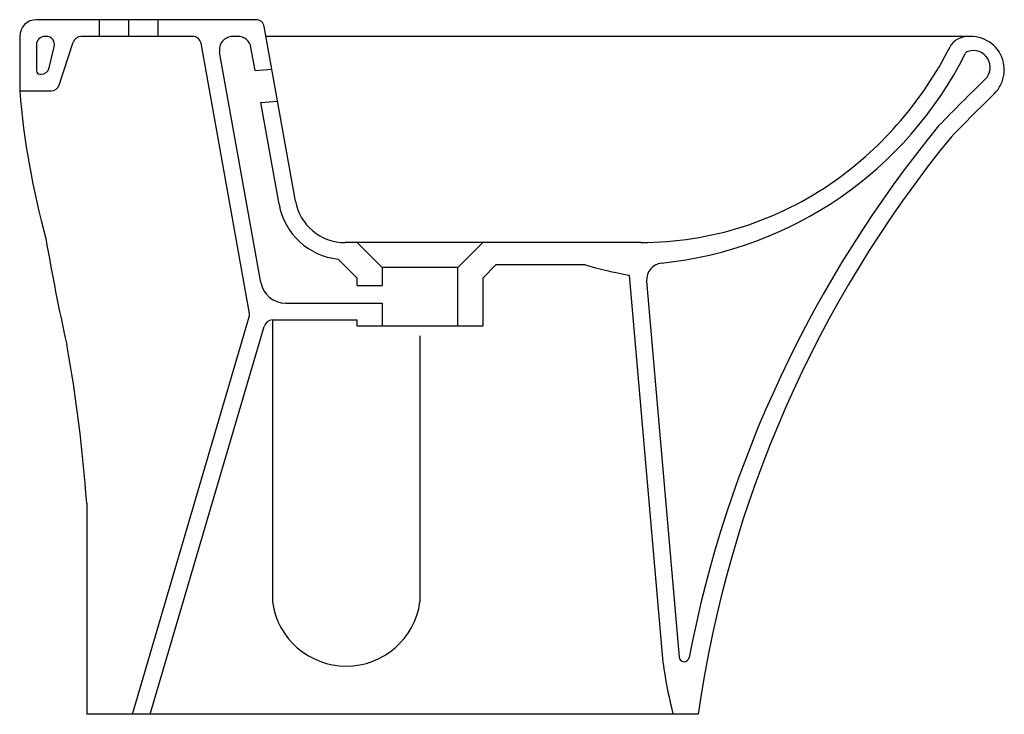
# Model space of a CAD drawing. Header units: millimetres. Extents: x 0 to 0.588, y 0 to 0.415.
import ezdxf

# ---------------------------------------------------------------- set-up
doc = ezdxf.new("R2010")
doc.units = ezdxf.units.MM
doc.layers.add('BLOCKS', color=3, linetype='Continuous')

msp = doc.modelspace()

# ---------------------------------------------------------------- linework, layer by layer
at = {"layer": 'BLOCKS'}
for p, q in [((0.141076, 0.415), (0.01, 0.415)), ((0.0475, 0.415), (0.0475, 0.405)), ((0.065, 0.415), (0.065, 0.405)), ((0.0825, 0.415), (0.0825, 0.405)), ((0.164669, 0.306571), (0.145997, 0.410881)), ((0, 0.405), (0, 0.372445)), ((0.01, 0.4), (0.01, 0.384445)), ((0.01579, 0.405), (0.015, 0.405)), ((0.023559, 0.37589), (0.031957, 0.401555)), ((0.103317, 0.405), (0.036709, 0.405)), ((0.137124, 0.23952), (0.108239, 0.400881)), ((0.125767, 0.302963), (0.108239, 0.400881)), ((0.130196, 0.405), (0.12722, 0.405)), ((0.567784, 0.405), (0.14705, 0.405)), ((0.017655, 0.386283), (0.020653, 0.398839)), ((0.143979, 0.257974), (0.119345, 0.39559)), ((0.140528, 0.384685), (0.138071, 0.39841)), ((0.012, 0.382445), (0.012791, 0.382445)), ((0.140528, 0.384685), (0.150549, 0.385456)), ((0, 0.372445), (0.018807, 0.372445)), ((0.143954, 0.365544), (0.153975, 0.366314)), ((0.154841, 0.304725), (0.143954, 0.365544)), ((0.27647, 0.281858), (0.1942, 0.281858)), ((0.370812, 0.281858), (0.27647, 0.281858)), ((0.190132, 0.271983), (0.20147, 0.260645)), ((0.284529, 0.268703), (0.27647, 0.260645)), ((0.284529, 0.268703), (0.337122, 0.268703)), ((0.20147, 0.256242), (0.20147, 0.260645)), ((0.27647, 0.260645), (0.27647, 0.231858)), ((0.36391, 0.262454), (0.383663, 0.033318)), ((0.374264, 0.258783), (0.393626, 0.034177)), ((0.20147, 0.256242), (0.21647, 0.256242)), ((0.158745, 0.245617), (0.21647, 0.245617)), ((0.067422, 0), (0.137079, 0.237535)), ((0.150893, 0.235617), (0.20147, 0.235617)), ((0.150893, 0.235617), (0.150893, 0.067153)), ((0.20147, 0.231858), (0.20147, 0.235617)), ((0.077825, 0), (0.146016, 0.23172)), ((0.27647, 0.231858), (0.20147, 0.231858)), ((0.23897, 0.22606), (0.23897, 0.067153)), ((0.04, 0.126235), (0.04, 0)), ((0.405, 0), (0.04, 0))]:
    msp.add_line(p, q, dxfattribs=at)
for points in [[(0.20147, 0.28188), (0.21647, 0.266858), (0.21647, 0.256242)], [(0.26147, 0.231858), (0.26147, 0.266858), (0.27647, 0.281858)], [(0.26147, 0.266858), (0.21647, 0.266858)], [(0.21647, 0.245617), (0.21647, 0.231858)]]:
    msp.add_lwpolyline(points, dxfattribs=at)
for centre, radius, start, end in [((0.01, 0.405), 0.01, 90, 180), ((0.141076, 0.41), 0.005, 10.148833, 90), ((0.015, 0.4), 0.005, 90, 180), ((0.01579, 0.4), 0.005, 346.568298, 90), ((0.036709, 0.4), 0.005, 90, 161.880101), ((0.103317, 0.4), 0.005, 10.148833, 90), ((0.12722, 0.397), 0.008, 90, 190.148833), ((0.130196, 0.397), 0.008, 10.148833, 90), ((0.56431, 0.394377), 0.01, 110.330147, 153.312603), ((0.567784, 0.385), 0.02, 314.455573, 110.330147), ((0.360003, 0.497076), 0.228667, 275.825271, 333.347155), ((0.360003, 0.497076), 0.218667, 305.383827, 333.312603), ((0.567053, 0.393155), 0.003, 109.262695, 153.347155), ((0.569362, 0.386546), 0.01, 314.381874, 109.262695), ((0.012, 0.384445), 0.002, 180, 270), ((0.012791, 0.387445), 0.005, 270, 346.568298), ((1.770811, -0.841109), 1.707735, 134.381874, 135.69583), ((0.482915, 0.412359), 0.484561, 184.72486, 195.331887), ((0.018807, 0.377445), 0.005, 270, 341.880101), ((1.770811, -0.841109), 1.697735, 134.455573, 135.686547), ((0.19423, 0.332248), 0.03, 180, 180), ((1.103124, -0.102329), 0.716626, 140.70776, 169.03706), ((0.550831, 0.349593), 0.003, 135.69583, 140.70776), ((1.101826, -0.099621), 0.703911, 140.838878, 171.863865), ((0.370812, 0.481858), 0.2, 270, 305.383827), ((0.1942, 0.311858), 0.03, 190.148833, 270), ((0.194215, 0.311774), 0.04, 190.148833, 264.141514), ((1.334842, 0.511608), 1.338694, 189.778899, 192.54196), ((0.39803, 0.469249), 0.209591, 253.10611, 260.631078), ((0.384227, 0.259642), 0.01, 95.825271, 184.927057), ((0.158745, 0.260617), 0.015, 190.148833, 270), ((0.132202, 0.238639), 0.005, 347.251934, 10.148833), ((0.150893, 0.230617), 0.005, 90, 167.251934), ((-0.844143, 0.063117), 0.886393, 4.08332, 10.253912), ((0.194931, 0.073251), 0.044459, 187.883901, 352.116099), ((0.689106, 0.074404), 0.308194, 187.661184, 193.970414), ((0.396615, 0.034434), 0.003, 184.927057, 350.807851)]:
    msp.add_arc(centre, radius, start, end, dxfattribs=at)

doc.saveas('drawing.dxf')
